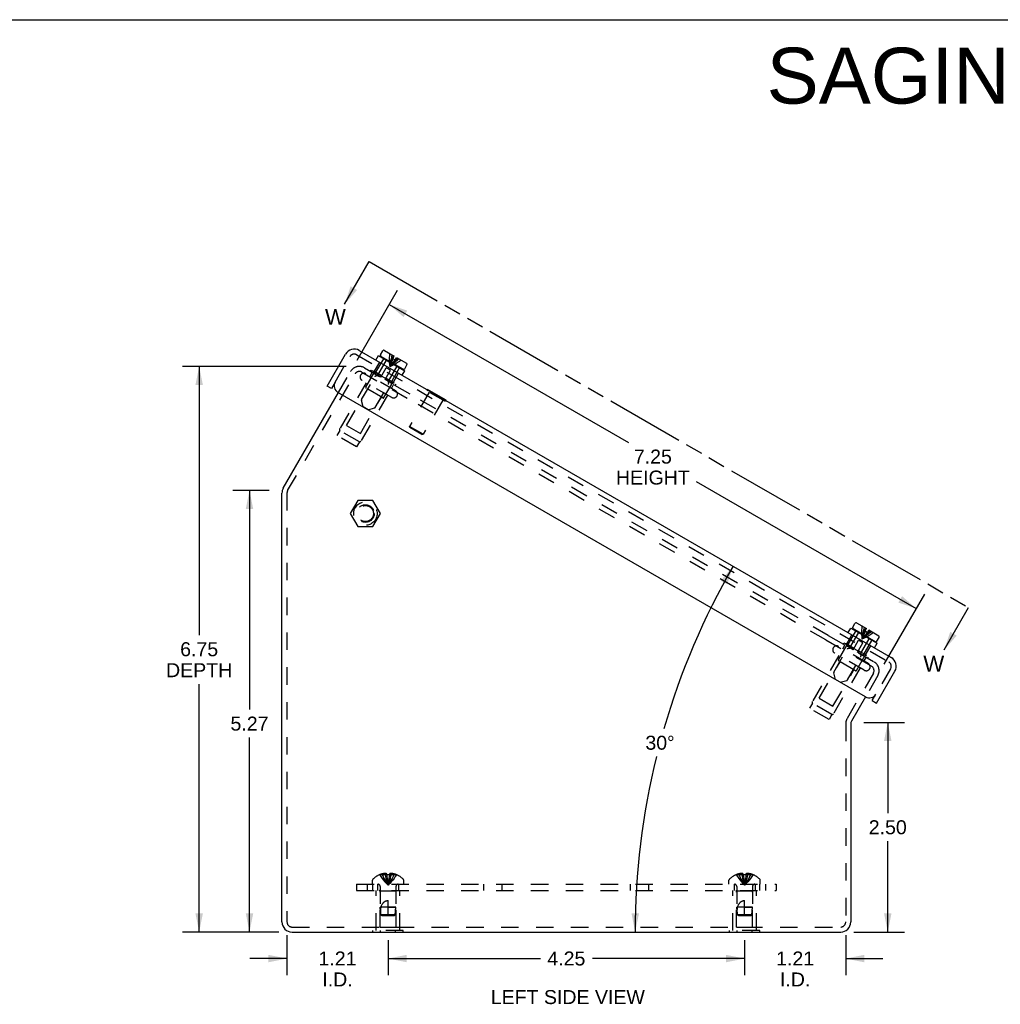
# Model space of a CAD drawing. Header units: inches. Extents: x 0 to 37.8, y 0 to 24.4.
# Tile 3 of 10: x 11.7 to 23.4, y 12.7 to 24.4. Entities that reach past the tile are written whole.
import ezdxf

# ---------------------------------------------------------------- set-up
doc = ezdxf.new("R2010")
doc.units = ezdxf.units.IN
doc.header["$LTSCALE"] = 2.077778
doc.header["$MEASUREMENT"] = 0
doc.linetypes.add('HIDDEN', pattern=[0.2, 0.1, -0.1])
doc.linetypes.add('PHANTOM', pattern=[0.8, 0.45, -0.05, 0.1, -0.05, 0.1, -0.05])
doc.layers.get('0').update_dxf_attribs({"linetype": 'CONTINUOUS'})
for name, color, linetype in [('DEFAULT_2', 8, 'HIDDEN'), ('DIMENSIONS', 7, 'CONTINUOUS'), ('DOOR_ASSEMBLY', 7, 'CONTINUOUS')]:
    doc.layers.add(name, color=color, linetype=linetype)
doc.styles.get("Standard").update_dxf_attribs({"font": 'arial.ttf'})
doc.dimstyles.new('DIMSTYLE_1', dxfattribs={"dimtxt": 0.166667, "dimasz": 0.222222, "dimexe": 0.09, "dimexo": 0.07, "dimgap": 0.0375, "dimtad": 0, "dimtih": 1, "dimtoh": 1, "dimzin": 4, "dimdsep": 46, "dimtxsty": 'Standard', "dimblk": '_FILLED', "dimblk1": '_FILLED', "dimblk2": '_FILLED', "dimcen": 0.09, "dimazin": 1, "dimtfac": 1, "dimtdec": 3, "dimtofl": 0, "dimtmove": 0, "dimatfit": 3, "dimldrblk": '_FILLED', "dimfxl": 0, "dimtolj": 1, "dimtzin": 4, "dimarcsym": 0})
doc.dimstyles.new('DIMSTYLE_2', dxfattribs={"dimtxt": 0.166667, "dimasz": 0.222222, "dimexe": 0.09, "dimexo": 0.07, "dimgap": 0.0375, "dimtad": 0, "dimtih": 1, "dimtoh": 1, "dimdec": 0, "dimzin": 4, "dimdsep": 46, "dimtxsty": 'Standard', "dimblk": '_FILLED', "dimblk1": '_FILLED', "dimblk2": '_FILLED', "dimcen": 0.09, "dimadec": 0, "dimazin": 1, "dimtfac": 1, "dimtdec": 3, "dimtofl": 0, "dimtmove": 0, "dimatfit": 3, "dimldrblk": '_FILLED', "dimfxl": 0, "dimtolj": 1, "dimtzin": 4, "dimarcsym": 0})
doc.dimstyles.get("Standard").update_dxf_attribs({"dimtxt": 0.188889, "dimasz": 0.222222, "dimexe": 0.09, "dimexo": 0.07, "dimgap": 0.09, "dimtad": 0, "dimtih": 1, "dimtoh": 1, "dimdec": 3, "dimzin": 4, "dimdsep": 46, "dimtxsty": 'Standard', "dimblk": '_FILLED', "dimblk1": '_FILLED', "dimblk2": '_FILLED', "dimcen": 0.09, "dimadec": 3, "dimazin": 1, "dimtp": 0.001, "dimtm": 0.001, "dimtfac": 1, "dimtdec": 3, "dimtofl": 0, "dimtmove": 0, "dimatfit": 3, "dimldrblk": '_FILLED', "dimfxl": 0, "dimtolj": 1, "dimtzin": 4, "dimarcsym": 0})

# ---------------------------------------------------------------- blocks, each defined once
blk = doc.blocks.new('_FILLED')
at = {"color": 0, "linetype": 'ByBlock'}
blk.add_solid([(0, 0), (-1, 0.2), (-1, -0.2)], dxfattribs=at)
blk = doc.blocks.new('*D3')
at = {"layer": 'DIMENSIONS', "color": 2, "linetype": 'Continuous'}
for p, q in [((15.582, 20.31), (13.628, 20.31)), ((13.828, 20.31), (13.828, 17.104)), ((13.828, 13.565), (13.828, 16.521)), ((14.779, 13.565), (13.628, 13.565))]:
    blk.add_line(p, q, dxfattribs=at)
at = {"layer": 'DIMENSIONS', "color": 2, "linetype": 'Continuous', "xscale": 0.2222222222, "yscale": 0.2222222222, "zscale": 0.2222222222}
for p, rotation in [((13.828, 20.31), 90), ((13.828, 13.565), 270)]:
    blk.add_blockref('_FILLED', p, dxfattribs=dict(at, rotation=rotation))
at = {"layer": 'DIMENSIONS', "color": 2, "linetype": 'Continuous', "insert": (13.828, 17.021), "char_height": 0.1667, "width": 0.78748, "attachment_point": 2, "line_spacing_factor": 0.9}
blk.add_mtext('6.75\\PDEPTH', dxfattribs=at)
blk = doc.blocks.new('*D4')
at = {"layer": 'DIMENSIONS', "color": 2, "linetype": 'Continuous'}
for start, end in [(150, 163.8639), (166.1301, 180)]:
    blk.add_arc((27.749, 13.565), 8.725, start, end, dxfattribs=at)
for points in [[(20.123, 17.712), (20.193, 17.928), (20.045, 17.755)], [(18.982, 13.788), (19.024, 13.565), (19.071, 13.787)]]:
    blk.add_solid(points, dxfattribs=at)
at = {"layer": 'DIMENSIONS', "color": 2, "linetype": 'Continuous', "insert": (19.321, 15.906), "char_height": 0.16667, "width": 0.3701, "attachment_point": 2, "line_spacing_factor": 0.9}
blk.add_mtext('30\\fgdt;{\\fgdt;~}', dxfattribs=at)
blk = doc.blocks.new('*D5')
at = {"layer": 'DIMENSIONS', "color": 2, "linetype": 'Continuous'}
for p, q in [((15.711, 20.385), (16.194, 21.221)), ((16.094, 21.048), (18.947, 19.401)), ((22.377, 17.421), (19.758, 18.933)), ((21.995, 16.758), (22.477, 17.594))]:
    blk.add_line(p, q, dxfattribs=at)
at = {"layer": 'DIMENSIONS', "color": 2, "linetype": 'Continuous', "xscale": 0.2222222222, "yscale": 0.2222222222, "zscale": 0.2222222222}
for p, rotation in [((16.094, 21.048), 150), ((22.377, 17.421), 329.9999999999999)]:
    blk.add_blockref('_FILLED', p, dxfattribs=dict(at, rotation=rotation))
at = {"layer": 'DIMENSIONS', "color": 2, "linetype": 'Continuous', "insert": (19.236, 19.318), "char_height": 0.1667, "width": 0.87794, "attachment_point": 2, "line_spacing_factor": 0.9}
blk.add_mtext('7.25\\PHEIGHT', dxfattribs=at)
blk = doc.blocks.new('*D6')
at = {"layer": 'DIMENSIONS', "color": 2, "linetype": 'Continuous'}
for p, q in [((14.663, 18.831), (14.228, 18.831)), ((14.428, 18.831), (14.428, 16.218)), ((14.428, 13.565), (14.428, 15.884)), ((14.779, 13.565), (14.228, 13.565))]:
    blk.add_line(p, q, dxfattribs=at)
at = {"layer": 'DIMENSIONS', "color": 2, "linetype": 'Continuous', "xscale": 0.2222222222, "yscale": 0.2222222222, "zscale": 0.2222222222}
for p, rotation in [((14.428, 18.831), 90), ((14.428, 13.565), 270)]:
    blk.add_blockref('_FILLED', p, dxfattribs=dict(at, rotation=rotation))
at = {"layer": 'DIMENSIONS', "color": 2, "linetype": 'Continuous', "insert": (14.428, 16.134), "char_height": 0.1667, "width": 0.45291, "attachment_point": 2, "line_spacing_factor": 0.9}
blk.add_mtext('5.27', dxfattribs=at)
blk = doc.blocks.new('*D7')
at = {"layer": 'DIMENSIONS', "color": 2, "linetype": 'Continuous'}
for p, q in [((21.752, 16.065), (22.236, 16.065)), ((22.036, 16.065), (22.036, 14.981)), ((22.036, 13.565), (22.036, 14.648)), ((21.63, 13.565), (22.236, 13.565))]:
    blk.add_line(p, q, dxfattribs=at)
at = {"layer": 'DIMENSIONS', "color": 2, "linetype": 'Continuous', "xscale": 0.2222222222, "yscale": 0.2222222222, "zscale": 0.2222222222}
for p, rotation in [((22.036, 16.065), 90), ((22.036, 13.565), 270)]:
    blk.add_blockref('_FILLED', p, dxfattribs=dict(at, rotation=rotation))
at = {"layer": 'DIMENSIONS', "color": 2, "linetype": 'Continuous', "insert": (22.036, 14.898), "char_height": 0.1667, "width": 0.45291, "attachment_point": 2, "line_spacing_factor": 0.9}
blk.add_mtext('2.50', dxfattribs=at)
blk = doc.blocks.new('*D19')
at = {"layer": 'DIMENSIONS', "color": 2, "linetype": 'Continuous'}
for p, q in [((21.535, 13.529), (21.535, 13.049)), ((20.33, 13.468), (20.33, 13.049)), ((20.33, 13.249), (19.885, 13.249)), ((21.535, 13.249), (21.979, 13.249))]:
    blk.add_line(p, q, dxfattribs=at)
at = {"layer": 'DIMENSIONS', "color": 2, "linetype": 'Continuous', "xscale": 0.2222222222, "yscale": 0.2222222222, "zscale": 0.2222222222}
blk.add_blockref('_FILLED', (20.33, 13.249), dxfattribs=at)
at = {"layer": 'DIMENSIONS', "color": 2, "linetype": 'Continuous', "xscale": 0.2222222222, "yscale": 0.2222222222, "zscale": 0.2222222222, "rotation": 180}
blk.add_blockref('_FILLED', (21.535, 13.249), dxfattribs=at)
at = {"layer": 'DIMENSIONS', "color": 2, "linetype": 'Continuous', "insert": (20.932, 13.333), "char_height": 0.1667, "width": 0.45291, "attachment_point": 2, "line_spacing_factor": 0.9}
blk.add_mtext('1.21\\PI.D.', dxfattribs=at)
blk = doc.blocks.new('*D20')
at = {"layer": 'DIMENSIONS', "color": 2, "linetype": 'Continuous'}
for p, q in [((16.08, 13.468), (16.08, 13.049)), ((20.33, 13.468), (20.33, 13.049)), ((16.08, 13.249), (17.895, 13.249)), ((20.33, 13.249), (18.515, 13.249))]:
    blk.add_line(p, q, dxfattribs=at)
at = {"layer": 'DIMENSIONS', "color": 2, "linetype": 'Continuous', "xscale": 0.2222222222, "yscale": 0.2222222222, "zscale": 0.2222222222, "rotation": 180}
blk.add_blockref('_FILLED', (16.08, 13.249), dxfattribs=at)
at = {"layer": 'DIMENSIONS', "color": 2, "linetype": 'Continuous', "xscale": 0.2222222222, "yscale": 0.2222222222, "zscale": 0.2222222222}
blk.add_blockref('_FILLED', (20.33, 13.249), dxfattribs=at)
at = {"layer": 'DIMENSIONS', "color": 2, "linetype": 'Continuous', "insert": (18.205, 13.333), "char_height": 0.1667, "width": 0.45291, "attachment_point": 2, "line_spacing_factor": 0.9}
blk.add_mtext('4.25', dxfattribs=at)
blk = doc.blocks.new('*D26')
at = {"layer": 'DIMENSIONS', "color": 2, "linetype": 'Continuous'}
for p, q in [((14.875, 13.529), (14.875, 13.049)), ((16.08, 13.468), (16.08, 13.049)), ((14.875, 13.249), (14.43, 13.249)), ((16.08, 13.249), (16.524, 13.249))]:
    blk.add_line(p, q, dxfattribs=at)
at = {"layer": 'DIMENSIONS', "color": 2, "linetype": 'Continuous', "xscale": 0.2222222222, "yscale": 0.2222222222, "zscale": 0.2222222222}
blk.add_blockref('_FILLED', (14.875, 13.249), dxfattribs=at)
at = {"layer": 'DIMENSIONS', "color": 2, "linetype": 'Continuous', "xscale": 0.2222222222, "yscale": 0.2222222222, "zscale": 0.2222222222, "rotation": 180}
blk.add_blockref('_FILLED', (16.08, 13.249), dxfattribs=at)
at = {"layer": 'DIMENSIONS', "color": 2, "linetype": 'Continuous', "insert": (15.477, 13.333), "char_height": 0.1667, "width": 0.45291, "attachment_point": 2, "line_spacing_factor": 0.9}
blk.add_mtext('1.21\\PI.D.', dxfattribs=at)

msp = doc.modelspace()

# ---------------------------------------------------------------- linework, layer by layer
at = {"color": 7, "linetype": 'Continuous'}
for p, q in [((0, 24.4444), (37.7778, 24.4444)), ((15.7197, 18.7112), (15.6296, 18.5552)), ((15.8998, 18.7112), (15.7197, 18.7112)), ((15.9899, 18.5552), (15.8998, 18.7112)), ((15.6296, 18.5552), (15.7197, 18.3992)), ((15.8998, 18.3992), (15.9899, 18.5552)), ((15.7197, 18.3992), (15.8998, 18.3992)), ((15.8997, 13.5609), (15.8997, 13.5649)), ((16.2599, 13.5609), (15.8997, 13.5609)), ((15.9897, 13.5609), (15.9897, 13.5649)), ((16.1699, 13.5609), (16.1699, 13.5649)), ((16.2599, 13.5609), (16.2599, 13.5649)), ((20.1497, 13.5609), (20.1497, 13.5649)), ((20.5099, 13.5609), (20.1497, 13.5609)), ((20.2397, 13.5609), (20.2397, 13.5649)), ((20.4199, 13.5609), (20.4199, 13.5649)), ((20.5099, 13.5609), (20.5099, 13.5649))]:
    msp.add_line(p, q, dxfattribs=at)
at = {"color": 7, "linetype": 'PHANTOM'}
msp.add_line((15.8552, 21.5598), (22.9998, 17.4348), dxfattribs=at)
at = {"color": 3, "linetype": 'Continuous'}
for p, q in [((14.8309, 18.8595), (15.4878, 19.9974)), ((14.8148, 13.6849), (14.8148, 18.7995)), ((21.7708, 16.3699), (21.6028, 16.0791)), ((21.5948, 16.0491), (21.5948, 13.6849)), ((14.9348, 13.5649), (21.4748, 13.5649))]:
    msp.add_line(p, q, dxfattribs=at)
for centre, radius, start, end in [((14.9348, 18.7995), 0.12, 150, 180), ((21.6548, 16.0491), 0.06, 150, 180), ((14.9348, 13.6849), 0.12, 180, 270), ((21.4748, 13.6849), 0.12, 270, 360)]:
    msp.add_arc(centre, radius, start, end, dxfattribs=at)
at = {"layer": 'DEFAULT_2', "color": 8, "linetype": 'HIDDEN'}
for p, q in [((14.8828, 18.8295), (15.6857, 20.22)), ((15.4878, 19.9974), (15.6337, 20.25)), ((15.7676, 20.242), (16.3132, 19.927)), ((15.7976, 20.294), (16.3432, 19.979)), ((15.8142, 20.0627), (15.9192, 20.2445)), ((16.1689, 20.0195), (15.816, 20.2233)), ((15.866, 20.1944), (15.887, 20.2308)), ((15.8712, 20.2515), (15.8802, 20.267)), ((15.8802, 20.267), (16.1747, 20.097)), ((15.8198, 20.1143), (15.5032, 19.566)), ((16.1227, 19.9394), (15.7698, 20.1432)), ((16.0307, 19.9377), (16.1357, 20.1195)), ((16.1189, 20.0484), (16.1399, 20.0848)), ((16.1657, 20.0815), (16.1747, 20.097)), ((15.5852, 19.606), (15.8352, 20.039)), ((16.0726, 19.9683), (15.7561, 19.42)), ((16.0171, 19.934), (15.8179, 20.049)), ((21.3262, 17.1023), (16.3441, 19.9787)), ((15.7497, 19.511), (15.9997, 19.944)), ((21.2962, 17.0503), (16.3141, 19.9268)), ((15.5038, 19.545), (15.4693, 19.4853)), ((15.7376, 19.41), (15.5038, 19.545)), ((15.5852, 19.606), (15.7497, 19.511)), ((15.7031, 19.3503), (15.4693, 19.4853)), ((15.7376, 19.41), (15.7031, 19.3503)), ((14.8748, 18.7995), (14.8748, 13.6849)), ((21.2972, 17.0498), (21.8428, 16.7348)), ((21.3272, 17.1017), (21.8728, 16.7867)), ((21.4477, 16.8104), (21.5527, 16.9923)), ((21.8025, 16.7673), (21.4495, 16.9711)), ((21.4996, 16.9422), (21.5206, 16.9786)), ((21.5048, 16.9992), (21.5138, 17.0148)), ((21.5138, 17.0148), (21.8082, 16.8448)), ((21.4533, 16.8621), (21.1367, 16.3138)), ((21.7562, 16.6872), (21.4033, 16.891)), ((21.6506, 16.6818), (21.4514, 16.7968)), ((21.6643, 16.6854), (21.7693, 16.8673)), ((21.7524, 16.7962), (21.7734, 16.8326)), ((21.7992, 16.8292), (21.8082, 16.8448)), ((21.2187, 16.3538), (21.4687, 16.7868)), ((21.3833, 16.2588), (21.6333, 16.6918)), ((21.7062, 16.7161), (21.3896, 16.1678)), ((21.8648, 16.6528), (21.5509, 16.1091)), ((21.9168, 16.6228), (21.7708, 16.3699)), ((21.2187, 16.3538), (21.3833, 16.2588)), ((21.1373, 16.2928), (21.1028, 16.233)), ((21.3367, 16.098), (21.1028, 16.233)), ((21.3712, 16.1578), (21.1373, 16.2928)), ((21.3712, 16.1578), (21.3367, 16.098)), ((21.5348, 16.0491), (21.5348, 13.6849)), ((15.9803, 14.2492), (15.9805, 14.2488)), ((15.9815, 14.2492), (15.9805, 14.2488)), ((16.0643, 14.2492), (15.9815, 14.2492)), ((16.0113, 14.2492), (16.0113, 14.2593)), ((16.0449, 14.2492), (16.0449, 14.2642)), ((16.0643, 14.2492), (16.0643, 14.2593)), ((16.0643, 14.2492), (16.0665, 14.2267)), ((16.0643, 14.2492), (16.0643, 14.2488)), ((16.0664, 14.2271), (16.0688, 14.2053)), ((16.0953, 14.2492), (16.0931, 14.2267)), ((16.0953, 14.2593), (16.0953, 14.2492)), ((16.1781, 14.2492), (16.0953, 14.2492)), ((16.0953, 14.2492), (16.0953, 14.2488)), ((16.1147, 14.2492), (16.1147, 14.2642)), ((16.1483, 14.2492), (16.1483, 14.2593)), ((16.1781, 14.2492), (16.1791, 14.2488)), ((16.1793, 14.2492), (16.1791, 14.2488)), ((20.2303, 14.2492), (20.2305, 14.2488)), ((20.2315, 14.2492), (20.2305, 14.2488)), ((20.3143, 14.2492), (20.2315, 14.2492)), ((20.2613, 14.2492), (20.2613, 14.2593)), ((20.2949, 14.2492), (20.2949, 14.2642)), ((20.3143, 14.2492), (20.3143, 14.2593)), ((20.3143, 14.2492), (20.3165, 14.2267)), ((20.3143, 14.2492), (20.3143, 14.2488)), ((20.3164, 14.2271), (20.3188, 14.2053)), ((20.3453, 14.2492), (20.3431, 14.2267)), ((20.3453, 14.2593), (20.3453, 14.2492)), ((20.4281, 14.2492), (20.3453, 14.2492)), ((20.3453, 14.2492), (20.3453, 14.2488)), ((20.3647, 14.2492), (20.3647, 14.2642)), ((20.3983, 14.2492), (20.3983, 14.2593)), ((20.4291, 14.2488), (20.4281, 14.2492)), ((20.4293, 14.2492), (20.4291, 14.2488)), ((15.7048, 14.1359), (15.7048, 14.0609)), ((15.7048, 14.1359), (20.7048, 14.1359)), ((15.8298, 14.1359), (15.8298, 14.0609)), ((15.8933, 14.1359), (15.8933, 14.1824)), ((15.8988, 14.0609), (15.8988, 14.1359)), ((15.9548, 14.1359), (15.9548, 14.0609)), ((15.9858, 14.1077), (15.9858, 13.8609)), ((16.0688, 14.2055), (16.0713, 14.1844)), ((16.0713, 14.1846), (16.0739, 14.1641)), ((16.1738, 14.1077), (16.1738, 13.8609)), ((16.2048, 14.1359), (16.2048, 14.0609)), ((16.2663, 14.1359), (16.2663, 14.1824)), ((17.2208, 14.0609), (17.2208, 14.1359)), ((17.4388, 14.0609), (17.4388, 14.1359)), ((18.9708, 14.0609), (18.9708, 14.1359)), ((19.1888, 14.0609), (19.1888, 14.1359)), ((20.1433, 14.1359), (20.1433, 14.1824)), ((20.2048, 14.1359), (20.2048, 14.0609)), ((20.2358, 14.1077), (20.2358, 13.8609)), ((20.3188, 14.2055), (20.3213, 14.1844)), ((20.3213, 14.1846), (20.3239, 14.1641)), ((20.4238, 14.1077), (20.4238, 13.8609)), ((20.4548, 14.1359), (20.4548, 14.0609)), ((20.5108, 14.0609), (20.5108, 14.1359)), ((20.5163, 14.1359), (20.5163, 14.1824)), ((20.5798, 14.1359), (20.5798, 14.0609)), ((20.7048, 14.1359), (20.7048, 14.0609)), ((15.7048, 14.0609), (20.7048, 14.0609)), ((15.9398, 13.5819), (15.9398, 14.0609)), ((15.9848, 14.0509), (15.9748, 14.0609)), ((16.1748, 14.0509), (15.9848, 14.0509)), ((15.9848, 13.6234), (15.9848, 14.0509)), ((16.1748, 14.0509), (16.1848, 14.0609)), ((16.1748, 13.6234), (16.1748, 14.0509)), ((16.2198, 13.5819), (16.2198, 14.0609)), ((20.1898, 13.5819), (20.1898, 14.0609)), ((20.2348, 14.0509), (20.2248, 14.0609)), ((20.4248, 14.0509), (20.2348, 14.0509)), ((20.2348, 13.6234), (20.2348, 14.0509)), ((20.4248, 14.0509), (20.4348, 14.0609)), ((20.4248, 13.6234), (20.4248, 14.0509)), ((20.4698, 13.5819), (20.4698, 14.0609)), ((16.1738, 13.8609), (15.9858, 13.8609)), ((15.9948, 13.7708), (15.9858, 13.8609)), ((16.0798, 13.7609), (16.0798, 13.9409)), ((16.0798, 13.8609), (16.1738, 13.8609)), ((16.1648, 13.7708), (16.1738, 13.8609)), ((20.4238, 13.8609), (20.2358, 13.8609)), ((20.2448, 13.7708), (20.2358, 13.8609)), ((20.3298, 13.7609), (20.3298, 13.9409)), ((20.3298, 13.8609), (20.4238, 13.8609)), ((20.4148, 13.7708), (20.4238, 13.8609)), ((16.0058, 13.7609), (15.9948, 13.7708)), ((16.1648, 13.7708), (15.9948, 13.7708)), ((16.0058, 13.7609), (16.1538, 13.7609)), ((16.1538, 13.7609), (16.1648, 13.7708)), ((20.4148, 13.7708), (20.2448, 13.7708)), ((20.2558, 13.7609), (20.2448, 13.7708)), ((20.2558, 13.7609), (20.4038, 13.7609)), ((20.4038, 13.7609), (20.4148, 13.7708)), ((14.9348, 13.6249), (21.4748, 13.6249)), ((15.9848, 13.6234), (16.1748, 13.6234)), ((20.2348, 13.6234), (20.4248, 13.6234)), ((16.2599, 13.5819), (15.8997, 13.5819)), ((15.8997, 13.5649), (15.8997, 13.5819)), ((15.9897, 13.5649), (15.9897, 13.5819)), ((16.1699, 13.5649), (16.1699, 13.5819)), ((16.2599, 13.5649), (16.2599, 13.5819)), ((20.5099, 13.5819), (20.1497, 13.5819)), ((20.1497, 13.5649), (20.1497, 13.5819)), ((20.2397, 13.5649), (20.2397, 13.5819)), ((20.4199, 13.5649), (20.4199, 13.5819)), ((20.5099, 13.5649), (20.5099, 13.5819))]:
    msp.add_line(p, q, dxfattribs=at)
for points in [[(15.9805, 14.2488), (15.9942, 14.2267), (16.0091, 14.2053), (16.0251, 14.1844), (16.0422, 14.1641), (16.0604, 14.1443), (16.0798, 14.1252)], [(16.0449, 14.2642), (16.0409, 14.2639), (16.0368, 14.2635), (16.0328, 14.2631), (16.0286, 14.2625), (16.0244, 14.2619), (16.0201, 14.2611), (16.0158, 14.2603), (16.0113, 14.2593)], [(16.0113, 14.2492), (16.0208, 14.2271), (16.031, 14.2055), (16.042, 14.1846), (16.0538, 14.1642), (16.0664, 14.1444), (16.0798, 14.1252)], [(16.0643, 14.2593), (16.0619, 14.2602), (16.0595, 14.2611), (16.057, 14.2618), (16.0546, 14.2625), (16.0522, 14.263), (16.0498, 14.2635), (16.0473, 14.2639), (16.0449, 14.2642)], [(16.0449, 14.2492), (16.0497, 14.2271), (16.0549, 14.2055), (16.0606, 14.1846), (16.0666, 14.1642), (16.073, 14.1444), (16.0798, 14.1252)], [(16.0953, 14.2488), (16.0901, 14.249), (16.085, 14.2492), (16.0798, 14.2492), (16.0746, 14.2492), (16.0695, 14.249), (16.0643, 14.2488)], [(16.1147, 14.2492), (16.1099, 14.2271), (16.1047, 14.2055), (16.0991, 14.1846), (16.0931, 14.1642), (16.0866, 14.1444), (16.0798, 14.1252)], [(16.1483, 14.2492), (16.1389, 14.2271), (16.1286, 14.2055), (16.1176, 14.1846), (16.1058, 14.1642), (16.0932, 14.1444), (16.0798, 14.1252)], [(16.1791, 14.2488), (16.1654, 14.2267), (16.1505, 14.2053), (16.1346, 14.1844), (16.1175, 14.1641), (16.0992, 14.1443), (16.0798, 14.1252)], [(16.0932, 14.2271), (16.0908, 14.2053), (16.0883, 14.1844), (16.0857, 14.1641), (16.0828, 14.1443), (16.0798, 14.1252)], [(16.1147, 14.2642), (16.1123, 14.2639), (16.1099, 14.2635), (16.1074, 14.263), (16.105, 14.2625), (16.1026, 14.2618), (16.1002, 14.2611), (16.0977, 14.2602), (16.0953, 14.2593)], [(16.1483, 14.2593), (16.1438, 14.2603), (16.1395, 14.2611), (16.1352, 14.2619), (16.131, 14.2625), (16.1269, 14.2631), (16.1228, 14.2635), (16.1187, 14.2639), (16.1147, 14.2642)], [(20.2305, 14.2488), (20.2442, 14.2267), (20.2591, 14.2053), (20.2751, 14.1844), (20.2922, 14.1641), (20.3104, 14.1443), (20.3298, 14.1252)], [(20.2949, 14.2642), (20.2909, 14.2639), (20.2868, 14.2635), (20.2828, 14.2631), (20.2786, 14.2625), (20.2744, 14.2619), (20.2701, 14.2611), (20.2658, 14.2603), (20.2613, 14.2593)], [(20.2613, 14.2492), (20.2708, 14.2271), (20.281, 14.2055), (20.292, 14.1846), (20.3038, 14.1642), (20.3164, 14.1444), (20.3298, 14.1252)], [(20.3143, 14.2593), (20.3119, 14.2602), (20.3095, 14.2611), (20.307, 14.2618), (20.3046, 14.2625), (20.3022, 14.263), (20.2998, 14.2635), (20.2973, 14.2639), (20.2949, 14.2642)], [(20.2949, 14.2492), (20.2997, 14.2271), (20.3049, 14.2055), (20.3106, 14.1846), (20.3166, 14.1642), (20.323, 14.1444), (20.3298, 14.1252)], [(20.3453, 14.2488), (20.3401, 14.249), (20.335, 14.2492), (20.3298, 14.2492), (20.3246, 14.2492), (20.3195, 14.249), (20.3143, 14.2488)], [(20.3647, 14.2492), (20.3599, 14.2271), (20.3547, 14.2055), (20.3491, 14.1846), (20.3431, 14.1642), (20.3366, 14.1444), (20.3298, 14.1252)], [(20.3983, 14.2492), (20.3889, 14.2271), (20.3786, 14.2055), (20.3676, 14.1846), (20.3558, 14.1642), (20.3432, 14.1444), (20.3298, 14.1252)], [(20.4291, 14.2488), (20.4154, 14.2267), (20.4005, 14.2053), (20.3846, 14.1844), (20.3675, 14.1641), (20.3492, 14.1443), (20.3298, 14.1252)], [(20.3432, 14.2271), (20.3408, 14.2053), (20.3383, 14.1844), (20.3357, 14.1641), (20.3328, 14.1443), (20.3298, 14.1252)], [(20.3647, 14.2642), (20.3623, 14.2639), (20.3599, 14.2635), (20.3574, 14.263), (20.355, 14.2625), (20.3526, 14.2618), (20.3502, 14.2611), (20.3477, 14.2602), (20.3453, 14.2593)], [(20.3983, 14.2593), (20.3938, 14.2603), (20.3895, 14.2611), (20.3852, 14.2619), (20.381, 14.2625), (20.3769, 14.2631), (20.3728, 14.2635), (20.3687, 14.2639), (20.3647, 14.2642)], [(16.0739, 14.1642), (16.0768, 14.1444), (16.0798, 14.1252)], [(16.0739, 14.1641), (16.0768, 14.1443), (16.0798, 14.1252)], [(16.0909, 14.2055), (16.0884, 14.1846), (16.0857, 14.1642), (16.0828, 14.1444), (16.0798, 14.1252)], [(20.3239, 14.1642), (20.3268, 14.1444), (20.3298, 14.1252)], [(20.3239, 14.1641), (20.3268, 14.1443), (20.3298, 14.1252)], [(20.3409, 14.2055), (20.3384, 14.1846), (20.3357, 14.1642), (20.3328, 14.1444), (20.3298, 14.1252)], [(15.9949, 13.7708), (15.9939, 13.7823), (15.9933, 13.7939), (15.9928, 13.8057), (15.9926, 13.8174), (15.9928, 13.8289), (15.9934, 13.84), (15.9944, 13.8507), (15.9957, 13.8609)], [(15.9957, 13.8609), (15.9979, 13.8682), (16.0002, 13.8751), (16.0026, 13.8816), (16.0053, 13.8876), (16.0081, 13.8931), (16.0109, 13.8983), (16.0139, 13.903), (16.017, 13.9074), (16.02, 13.9113), (16.0232, 13.9149), (16.0263, 13.9182), (16.0294, 13.9212), (16.0326, 13.9238), (16.0358, 13.9263), (16.039, 13.9285), (16.0423, 13.9306), (16.0456, 13.9324), (16.049, 13.9341), (16.0525, 13.9356), (16.0562, 13.9369), (16.06, 13.9381), (16.0638, 13.9391), (16.0678, 13.9399), (16.0718, 13.9404), (16.0758, 13.9408), (16.0798, 13.9409)], [(20.2449, 13.7708), (20.2439, 13.7823), (20.2433, 13.7939), (20.2428, 13.8057), (20.2426, 13.8174), (20.2428, 13.8289), (20.2434, 13.84), (20.2444, 13.8507), (20.2457, 13.8609)], [(20.2457, 13.8609), (20.2479, 13.8682), (20.2502, 13.8751), (20.2526, 13.8816), (20.2553, 13.8876), (20.2581, 13.8931), (20.2609, 13.8983), (20.2639, 13.903), (20.267, 13.9074), (20.27, 13.9113), (20.2732, 13.9149), (20.2763, 13.9182), (20.2794, 13.9212), (20.2826, 13.9238), (20.2858, 13.9263), (20.289, 13.9285), (20.2923, 13.9306), (20.2956, 13.9324), (20.299, 13.9341), (20.3025, 13.9356), (20.3062, 13.9369), (20.31, 13.9381), (20.3138, 13.9391), (20.3178, 13.9399), (20.3218, 13.9404), (20.3258, 13.9408), (20.3298, 13.9409)], [(15.9949, 13.7708), (15.9978, 13.7682), (16.0032, 13.7632)], [(20.2449, 13.7708), (20.2478, 13.7682), (20.2532, 13.7632)]]:
    msp.add_lwpolyline(points, dxfattribs=at)
for radius in [0.14, 0.105, 0.095]:
    msp.add_circle((15.8097, 18.5552), radius, dxfattribs=at)
for centre, radius, start, end in [((15.7376, 20.19), 0.12, 60, 150), ((15.7376, 20.19), 0.06, 60, 150), ((15.7929, 20.1832), 0.0462, 60, 240), ((15.8784, 20.2358), 0.01, 330, 59.99996), ((16.1486, 20.0798), 0.01, 60.00004, 150), ((15.8229, 20.0577), 0.01, 150, 240.00003), ((16.1458, 19.9795), 0.0462, 240, 60), ((16.0221, 19.9427), 0.01, 239.99997, 330), ((15.5205, 19.556), 0.02, 150, 213.25632), ((15.7388, 19.43), 0.02, 266.74368, 330), ((14.9348, 18.7995), 0.06, 150, 180), ((21.4264, 16.931), 0.0462, 60, 240), ((21.5119, 16.9836), 0.01, 330, 59.99996), ((21.4564, 16.8054), 0.01, 150, 240.00003), ((21.7821, 16.8276), 0.01, 60.00004, 150), ((21.6556, 16.6904), 0.01, 239.99997, 330), ((21.7793, 16.7273), 0.0462, 240, 60), ((21.8128, 16.6828), 0.06, 330, 60), ((21.8128, 16.6828), 0.12, 330, 60), ((21.1541, 16.3038), 0.02, 150, 213.25632), ((21.3723, 16.1778), 0.02, 266.74368, 330), ((21.6548, 16.0491), 0.12, 150, 180), ((16.0798, 14.007), 0.2618, 112.33569, 133.5138), ((16.0798, 14.007), 0.2614, 105.19411, 112.08938), ((16.0798, 14.007), 0.2614, 67.91062, 74.80589), ((16.0798, 14.007), 0.2618, 46.4862, 67.66431), ((20.3298, 14.007), 0.2618, 112.33569, 133.5138), ((20.3298, 14.007), 0.2614, 105.19411, 112.08938), ((20.3298, 14.007), 0.2614, 67.91062, 74.80589), ((20.3298, 14.007), 0.2618, 46.4862, 67.66431), ((15.9133, 14.1824), 0.02, 133.5138, 180), ((15.9576, 14.1077), 0.0282, 0, 90), ((16.202, 14.1077), 0.0282, 90, 180), ((16.2463, 14.1824), 0.02, 0, 46.4862), ((20.1633, 14.1824), 0.02, 133.5138, 180), ((20.2076, 14.1077), 0.0282, 0, 90), ((20.452, 14.1077), 0.0282, 90, 180), ((20.4963, 14.1824), 0.02, 0, 46.4862), ((14.9348, 13.6849), 0.06, 180, 270), ((21.4748, 13.6849), 0.06, 270, 360)]:
    msp.add_arc(centre, radius, start, end, dxfattribs=at)
at = {"layer": 'DOOR_ASSEMBLY', "color": 3, "linetype": 'Continuous'}
for p, q in [((15.3525, 20.0755), (15.5725, 20.4566)), ((15.7364, 20.5005), (22.0779, 16.8392)), ((21.7719, 16.3692), (15.4824, 20.0005)), ((21.9018, 16.2942), (22.1218, 16.6753))]:
    msp.add_line(p, q, dxfattribs=at)
at = {"layer": 'DOOR_ASSEMBLY', "color": 8, "linetype": 'HIDDEN'}
for p, q in [((15.7064, 20.4485), (22.0479, 16.7873)), ((15.4495, 20.1234), (15.6245, 20.4266)), ((15.9175, 20.2516), (15.98, 20.3598)), ((15.9236, 20.2221), (16.0286, 20.404)), ((15.9567, 20.2055), (16.0606, 20.3855)), ((16.0832, 20.1325), (16.1871, 20.3125)), ((16.1254, 20.3705), (16.1186, 20.3543)), ((16.1417, 20.3611), (16.1311, 20.3471)), ((15.9145, 20.2274), (15.9062, 20.2581)), ((15.9062, 20.2581), (16.0041, 20.2016)), ((15.9929, 20.1821), (15.9145, 20.2274)), ((15.9476, 20.1985), (15.9309, 20.1941)), ((15.9929, 20.1821), (16.0579, 20.2947)), ((16.0448, 20.1521), (16.1098, 20.2647)), ((16.1098, 20.2647), (16.0579, 20.2947)), ((16.1141, 20.1121), (16.2191, 20.294)), ((16.1427, 20.1216), (16.2052, 20.2298)), ((15.765, 19.9155), (15.9218, 20.1871)), ((15.9278, 19.8215), (16.0846, 20.0931)), ((16.1232, 20.1069), (16.0448, 20.1521)), ((16.0561, 20.1716), (16.1539, 20.1151)), ((16.0817, 20.1211), (16.0861, 20.1045)), ((16.1232, 20.1069), (16.1539, 20.1151)), ((16.5703, 20.0028), (16.3343, 19.5941)), ((16.5479, 20.032), (16.5409, 20.0198)), ((16.7626, 19.8918), (16.5409, 20.0198)), ((15.7843, 19.8268), (15.7635, 19.9041)), ((16.7332, 19.9088), (16.4972, 19.5001)), ((16.7696, 19.904), (16.7626, 19.8918)), ((15.8414, 19.7938), (15.7843, 19.8268)), ((15.8414, 19.7938), (15.9187, 19.8145)), ((16.338, 19.5804), (16.3343, 19.5941)), ((16.4972, 19.5001), (16.3343, 19.5941)), ((16.4835, 19.4964), (16.338, 19.5804)), ((16.4835, 19.4964), (16.4972, 19.5001)), ((21.5527, 16.9721), (21.6577, 17.154)), ((21.5467, 17.0016), (21.6092, 17.1098)), ((21.5859, 16.9555), (21.6898, 17.1355)), ((21.622, 16.9321), (21.687, 17.0447)), ((21.739, 17.0147), (21.687, 17.0447)), ((21.7123, 16.8825), (21.8162, 17.0625)), ((21.7433, 16.8621), (21.8483, 17.044)), ((21.7546, 17.1205), (21.7477, 17.1043)), ((21.7709, 17.1111), (21.7603, 17.0971)), ((21.3942, 16.6655), (21.551, 16.9371)), ((21.5354, 17.0081), (21.6333, 16.9516)), ((21.5436, 16.9774), (21.5354, 17.0081)), ((21.622, 16.9321), (21.5436, 16.9774)), ((21.5768, 16.9485), (21.5601, 16.9441)), ((21.674, 16.9021), (21.739, 17.0147)), ((21.6852, 16.9216), (21.7831, 16.8651)), ((21.7718, 16.8716), (21.8343, 16.9798)), ((21.557, 16.5715), (21.7138, 16.8431)), ((21.7524, 16.8569), (21.674, 16.9021)), ((21.7108, 16.8711), (21.7153, 16.8545)), ((21.7524, 16.8569), (21.7831, 16.8651)), ((22.0699, 16.7053), (21.8949, 16.4022)), ((21.4134, 16.5768), (21.3927, 16.6541)), ((21.4706, 16.5438), (21.4134, 16.5768)), ((21.4706, 16.5438), (21.5479, 16.5645))]:
    msp.add_line(p, q, dxfattribs=at)
at = {"layer": 'DOOR_ASSEMBLY', "color": 7, "linetype": 'Continuous'}
for p, q in [((15.9358, 20.3853), (15.9671, 20.4395)), ((15.9671, 20.4395), (16.2806, 20.2585)), ((15.9892, 20.4498), (16.0157, 20.4957)), ((16.0362, 20.5012), (16.1535, 20.4334)), ((16.137, 20.4049), (16.1535, 20.4334)), ((16.258, 20.2773), (15.9947, 20.4293)), ((16.0606, 20.3855), (16.0631, 20.3898)), ((16.137, 20.4049), (16.1656, 20.3884)), ((16.1656, 20.3884), (16.1821, 20.4169)), ((16.1821, 20.4169), (16.2995, 20.3492)), ((16.1871, 20.3125), (16.1896, 20.3168)), ((16.2785, 20.2828), (16.305, 20.3287)), ((16.2493, 20.2043), (16.2806, 20.2585)), ((15.4495, 20.1234), (15.4045, 20.0455)), ((15.4045, 20.0455), (15.3525, 20.0755)), ((16.5499, 20.0354), (16.5479, 20.032)), ((16.7716, 19.9074), (16.5499, 20.0354)), ((16.7716, 19.9074), (16.7696, 19.904)), ((21.565, 17.1353), (21.5962, 17.1895)), ((21.5962, 17.1895), (21.9098, 17.0085)), ((21.6184, 17.1998), (21.6449, 17.2457)), ((21.8871, 17.0273), (21.6239, 17.1793)), ((21.6654, 17.2512), (21.7827, 17.1834)), ((21.7662, 17.1549), (21.7827, 17.1834)), ((21.7662, 17.1549), (21.7948, 17.1384)), ((21.7948, 17.1384), (21.8113, 17.1669)), ((21.8113, 17.1669), (21.9286, 17.0992)), ((21.6898, 17.1355), (21.6923, 17.1398)), ((21.8162, 17.0625), (21.8187, 17.0668)), ((21.9076, 17.0328), (21.9341, 17.0787)), ((21.8785, 16.9543), (21.9098, 17.0085)), ((21.8499, 16.3242), (21.8949, 16.4022)), ((21.8499, 16.3242), (21.9018, 16.2942))]:
    msp.add_line(p, q, dxfattribs=at)
at = {"layer": 'DOOR_ASSEMBLY', "color": 8, "linetype": 'HIDDEN'}
for points in [[(16.0986, 20.4652), (16.096, 20.4392), (16.0945, 20.4131), (16.0941, 20.3867)], [(16.1271, 20.4487), (16.1207, 20.425), (16.115, 20.4012), (16.11, 20.3775), (16.1058, 20.3539), (16.1022, 20.3302), (16.0993, 20.3065)], [(16.1439, 20.439), (16.1352, 20.4166), (16.1271, 20.3943), (16.1194, 20.3721), (16.1122, 20.3501), (16.1055, 20.3283), (16.0993, 20.3065)], [(16.0941, 20.3867), (16.0948, 20.3602), (16.0965, 20.3335), (16.0993, 20.3065)], [(16.1918, 20.4114), (16.1767, 20.3926), (16.1615, 20.3744), (16.1461, 20.3567), (16.1307, 20.3395), (16.1151, 20.3228), (16.0993, 20.3065)], [(16.2085, 20.4017), (16.1912, 20.3843), (16.1735, 20.3675), (16.1555, 20.3513), (16.1371, 20.3358), (16.1184, 20.3208), (16.0993, 20.3065)], [(16.1186, 20.3543), (16.1119, 20.3383), (16.1055, 20.3223), (16.0993, 20.3065)], [(16.1311, 20.3471), (16.1205, 20.3333), (16.1099, 20.3198), (16.0993, 20.3065)], [(16.1714, 20.3421), (16.1481, 20.3294), (16.1241, 20.3176), (16.0993, 20.3065)], [(16.1398, 20.4033), (16.1325, 20.3868), (16.1254, 20.3705)], [(16.1629, 20.3899), (16.1523, 20.3754), (16.1417, 20.3611)], [(16.2371, 20.3852), (16.2159, 20.37), (16.194, 20.3556), (16.1714, 20.3421)], [(21.7277, 17.2152), (21.7251, 17.1892), (21.7237, 17.1631), (21.7232, 17.1367)], [(21.7563, 17.1987), (21.7499, 17.175), (21.7442, 17.1512), (21.7392, 17.1275), (21.7349, 17.1039), (21.7314, 17.0802), (21.7285, 17.0565)], [(21.773, 17.189), (21.7644, 17.1666), (21.7562, 17.1443), (21.7485, 17.1221), (21.7414, 17.1001), (21.7347, 17.0783), (21.7285, 17.0565)], [(21.821, 17.1614), (21.8059, 17.1426), (21.7906, 17.1244), (21.7753, 17.1067), (21.7598, 17.0895), (21.7442, 17.0728), (21.7285, 17.0565)], [(21.8377, 17.1517), (21.8204, 17.1343), (21.8027, 17.1175), (21.7846, 17.1013), (21.7663, 17.0858), (21.7476, 17.0708), (21.7285, 17.0565)], [(21.7689, 17.1533), (21.7617, 17.1368), (21.7546, 17.1205)], [(21.7232, 17.1367), (21.7239, 17.1102), (21.7257, 17.0835), (21.7285, 17.0565)], [(21.7477, 17.1043), (21.7411, 17.0883), (21.7347, 17.0723), (21.7285, 17.0565)], [(21.7603, 17.0971), (21.7497, 17.0833), (21.7391, 17.0698), (21.7285, 17.0565)], [(21.8006, 17.0921), (21.7773, 17.0794), (21.7532, 17.0676), (21.7285, 17.0565)], [(21.7921, 17.1399), (21.7815, 17.1254), (21.7709, 17.1111)], [(21.8663, 17.1352), (21.8451, 17.12), (21.8232, 17.1056), (21.8006, 17.0921)]]:
    msp.add_lwpolyline(points, dxfattribs=at)
at = {"layer": 'DOOR_ASSEMBLY', "color": 3, "linetype": 'Continuous'}
for centre, radius, start, end in [((15.6764, 20.3966), 0.12, 60, 150), ((15.5274, 20.0784), 0.09, 150, 240), ((22.0179, 16.7353), 0.12, 330, 60), ((21.8169, 16.4472), 0.09, 240, 330)]:
    msp.add_arc(centre, radius, start, end, dxfattribs=at)
at = {"layer": 'DOOR_ASSEMBLY', "color": 8, "linetype": 'HIDDEN'}
for centre, radius, start, end in [((15.6764, 20.3966), 0.06, 60, 150), ((15.9437, 20.213), 0.015, 285.00006, 330), ((15.9348, 20.1796), 0.015, 105.00006, 150), ((16.0962, 20.125), 0.015, 150, 194.99994), ((16.0716, 20.1006), 0.015, 330, 14.99994), ((15.778, 19.908), 0.015, 150, 195), ((15.9149, 19.829), 0.015, 285, 330), ((21.564, 16.9296), 0.015, 105.00006, 150), ((21.5729, 16.963), 0.015, 285.00006, 330), ((21.7253, 16.875), 0.015, 150, 194.99994), ((21.7008, 16.8506), 0.015, 330, 14.99994), ((22.0179, 16.7353), 0.06, 330, 60), ((21.4072, 16.658), 0.015, 150, 195), ((21.544, 16.579), 0.015, 285, 330)]:
    msp.add_arc(centre, radius, start, end, dxfattribs=at)
at = {"layer": 'DOOR_ASSEMBLY', "color": 7, "linetype": 'Continuous'}
for centre, start, end in [((16.0022, 20.4423), 150, 240), ((16.0287, 20.4882), 60, 150), ((16.292, 20.3362), 330, 60), ((16.2655, 20.2903), 240, 330), ((21.6314, 17.1923), 150, 240), ((21.6579, 17.2382), 60, 150), ((21.8946, 17.0403), 240, 330), ((21.9211, 17.0862), 330, 60)]:
    msp.add_arc(centre, 0.015, start, end, dxfattribs=at)

# ---------------------------------------------------------------- texts
at = {"color": 7, "linetype": 'Continuous', "char_height": 0.1889, "width": 0.248575, "attachment_point": 1, "line_spacing_factor": 0.9}
for insert in [(15.3272, 20.9957), (22.4601, 16.8595)]:
    msp.add_mtext('W', dxfattribs=dict(at, insert=insert))
at = {"layer": 'DIMENSIONS', "color": 2, "linetype": 'Continuous', "attachment_point": 2, "line_spacing_factor": 0.9}
for s, insert, char_height, width in [('SAGINAW CONTROL & ENGINEERING\\PSCE-6PBA', (29.0258, 24.1105), 0.666667, 16.83767), ('LEFT SIDE VIEW', (18.2223, 12.873), 0.166667, 1.832714)]:
    msp.add_mtext(s, dxfattribs=dict(at, insert=insert, char_height=char_height, width=width))

# ---------------------------------------------------------------- dimensions: what is measured, and where the dimension line sits
at = {"layer": 'DIMENSIONS', "color": 2, "linetype": 'Continuous'}
for base, p1, p2, angle, text, picture, middle in [((22.3774, 17.4207), (15.6765, 20.3241), (21.9595, 16.6969), 330, '<>\\PHEIGHT', '*D5', (19.236, 19.1094)), ((13.8278, 20.31), (14.8493, 13.5649), (15.6521, 20.31), 90, '<>\\PDEPTH', '*D3', (13.8278, 16.8125)), ((20.329810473, 13.2494213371), (21.534810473, 13.5993096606), (20.329810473, 13.5378096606), 180, '<>\\PI.D.', '*D19', (20.932310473, 13.1244213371))]:
    dim = msp.add_linear_dim(base=base, p1=p1, p2=p2, angle=angle, text=text, dimstyle='DIMSTYLE_1', dxfattribs=at)
    dim.commit()
    dim.dimension.update_dxf_attribs({"geometry": picture, "text_midpoint": middle, "dimtype": 160})
for base, p1, p2, angle, picture, middle in [((14.4277, 18.8306), (14.8493, 13.5649), (14.7333, 18.8306), 90, '*D6', (14.4272, 16.05)), ((22.036, 16.0646), (21.5604, 13.5649), (21.6824, 16.0646), 90, '*D7', (22.034, 14.8138)), ((16.0798, 13.2494), (20.3298, 13.5378), (16.0798, 13.5378), 180, '*D20', (18.2012, 13.2485))]:
    dim = msp.add_linear_dim(base=base, p1=p1, p2=p2, angle=angle, dimstyle='DIMSTYLE_1', dxfattribs=at)
    dim.commit()
    dim.dimension.update_dxf_attribs({"geometry": picture, "text_midpoint": middle, "dimtype": 160})
dim = msp.add_angular_dim_2l(base=(19.3212, 15.8232), line1=((20.3291, 17.8489), (20.2535, 17.8925)), line2=((19.1812, 13.5649), (19.0939, 13.5649)), dimstyle='DIMSTYLE_2', dxfattribs=at)
dim.commit()
dim.dimension.update_dxf_attribs({"geometry": '*D4', "text_midpoint": (19.3212, 15.8232), "dimtype": 162})
dim = msp.add_linear_dim(base=(16.079810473, 13.2494213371), p1=(14.874810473, 13.5993096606), p2=(16.079810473, 13.5378096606), text='<>\\PI.D.', dimstyle='DIMSTYLE_1', dxfattribs=at)
dim.commit()
dim.dimension.update_dxf_attribs({"geometry": '*D26', "text_midpoint": (15.477310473, 13.1244213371), "dimtype": 160})

# ---------------------------------------------------------------- leaders
at = {"color": 7, "linetype": 'Continuous'}
for points in [[(15.5613, 21.0508), (15.8552, 21.5598)], [(22.7082, 16.9297), (22.9998, 17.4348)]]:
    msp.add_leader(points, dimstyle='Standard', override={"dimtad": 0}, dxfattribs=at)

doc.saveas('drawing.dxf')
